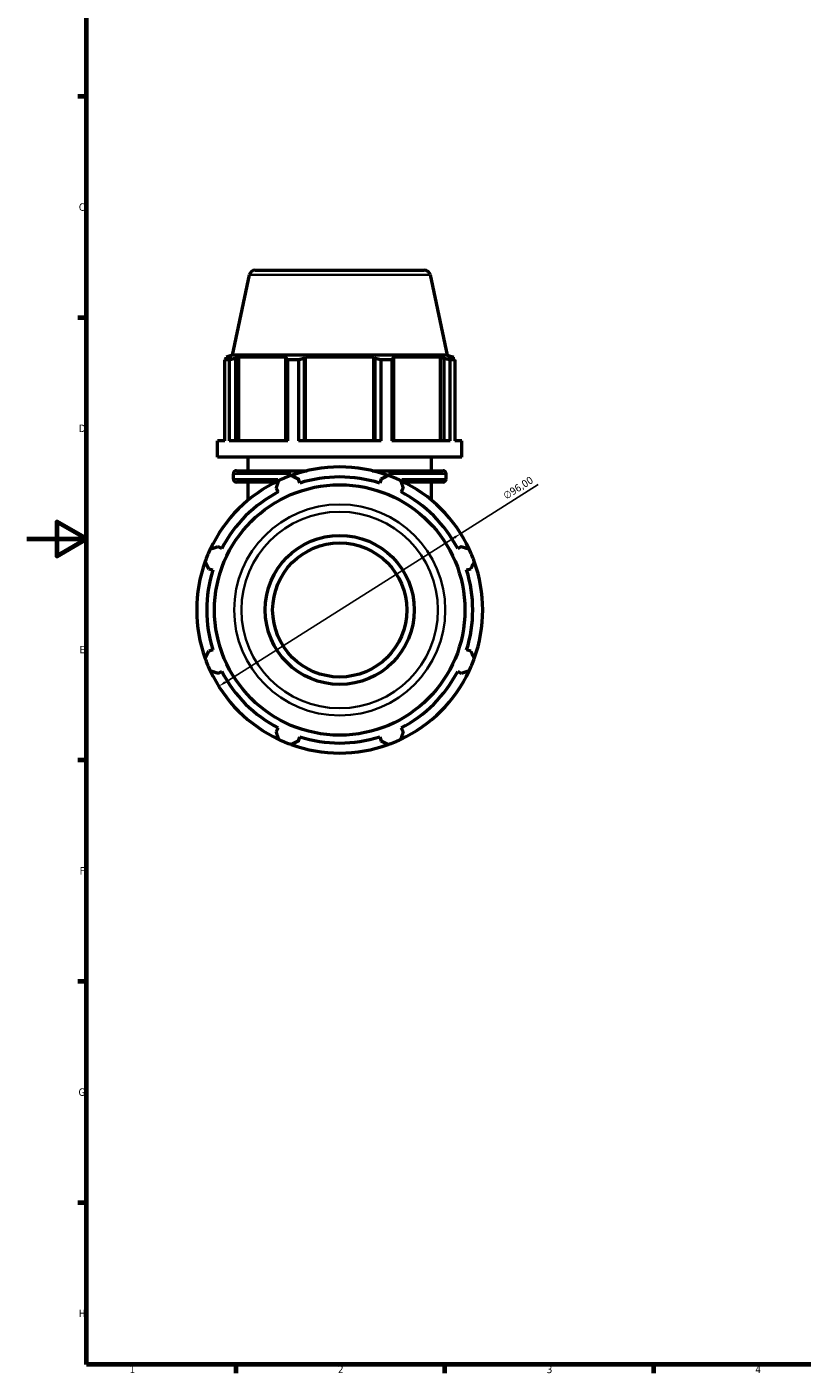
# Model space of a CAD drawing. Header units: millimetres. Extents: x 0 to 1023, y 0 to 938.
# Tile 1 of 8: x 0 to 260, y 17 to 469. Entities that reach past the tile are written whole.
import ezdxf

# ---------------------------------------------------------------- set-up
doc = ezdxf.new("R2010")
doc.units = ezdxf.units.MM
for name, color, linetype, lineweight in [('Border (ISO)', 7, 'Continuous', 70), ('Dimension (ISO)', 7, 'Continuous', 25), ('Visible (ISO)', 7, 'Continuous', 50), ('Visible Narrow (ISO)', 7, 'Continuous', 35)]:
    doc.layers.add(name, color=color, linetype=linetype, lineweight=lineweight)
doc.styles.add('Note Text (ISO)', font='tahoma.ttf')
doc.dimstyles.new('Default (ISO)', dxfattribs={"dimtxt": 2.5, "dimasz": 2.5, "dimexe": 3.175, "dimexo": 0, "dimgap": 0.762, "dimtad": 1, "dimrnd": 1e-08, "dimzin": 0, "dimtxsty": 'Note Text (ISO)', "dimcen": 0.09, "dimdle": 10, "dimclrd": 256, "dimclre": 256, "dimclrt": 232, "dimazin": 0, "dimtfac": 1.40208, "dimtmove": 0, "dimatfit": 3, "dimfxl": 1, "dimtolj": 1, "dimtzin": 0, "dimlwd": -1, "dimlwe": -1, "dimarcsym": 0})

# ---------------------------------------------------------------- blocks, each defined once
blk = doc.blocks.new('Borders Default Border')
at = {"layer": 'Border (ISO)'}
for p, q in [((20, 445.5), (17.1, 445.5)), ((20, 371.25), (17.1, 371.25)), ((20, 222.75), (17.1, 222.75)), ((20, 148.5), (17.1, 148.5)), ((20, 74.25), (17.1, 74.25)), ((70.08, 20), (70.08, 17.1)), ((140.17, 20), (140.17, 17.1)), ((210.25, 20), (210.25, 17.1))]:
    blk.add_line(p, q, dxfattribs=at)
at = {"layer": 'Border (ISO)', "flags": 128}
for points in [[(20, 20), (20, 574), (821, 574), (821, 20), (20, 20)], [(0, 297), (20, 297), (10, 302.77), (10, 291.23), (20, 297)]]:
    blk.add_lwpolyline(points, dxfattribs=at)
at = {"layer": 'Border (ISO)', "color": 232, "true_color": 0xca0064, "char_height": 2.5, "attachment_point": 7, "style": 'Note Text (ISO)'}
for s, insert in [('C', (17.43, 407.08)), ('D', (17.43, 332.88)), ('E', (17.64, 258.63)), ('F', (17.7, 184.38)), ('G', (17.31, 110.08)), ('H', (17.44, 35.88)), ('1', (34.48, 17.1)), ('2', (104.37, 17.1)), ('3', (174.43, 17.05)), ('4', (244.42, 17.1))]:
    blk.add_mtext(s, dxfattribs=dict(at, insert=insert))
blk = doc.blocks.new('*D16')
at = {"layer": 'Defpoints', "color": 0, "transparency": 16777216}
for p in [(145.55, 298.8), (64.37, 247.55)]:
    blk.add_point(p, dxfattribs=at)
at = {"layer": 'Dimension (ISO)', "transparency": 16777216}
for p, q in [((145.55, 298.8), (171.57, 315.23)), ((66.48, 248.89), (143.43, 297.47))]:
    blk.add_line(p, q, dxfattribs=at)
blk.add_arc((104.96, 273.18), 48, 28.4752, 109.792, dxfattribs=at)
for points in [[(143.21, 297.82), (143.66, 297.11), (145.55, 298.8)], [(66.26, 249.24), (66.71, 248.54), (64.37, 247.55)]]:
    blk.add_solid(points, dxfattribs=at)
at = {"layer": 'Dimension (ISO)', "color": 232, "true_color": 0xca0064, "transparency": 16777216, "insert": (159.51, 312.32), "char_height": 2.5, "attachment_point": 1, "rotation": 32.2651, "style": 'Note Text (ISO)'}
blk.add_mtext('\\A1;∅96,00', dxfattribs=at)

msp = doc.modelspace()

# ---------------------------------------------------------------- linework, layer by layer
at = {"layer": 'Visible (ISO)'}
for p, q in [((74.622, 385.593), (68.901, 358.677)), ((76.578, 387.177), (133.339, 387.177)), ((135.295, 385.593), (141.016, 358.677)), ((66.38, 329.944), (66.38, 357.072)), ((67.863, 357.072), (66.38, 357.072)), ((68.901, 358.677), (66.829, 358.004)), ((68.593, 358.004), (66.829, 358.004)), ((66.829, 357.304), (66.829, 358.004)), ((68.593, 358.004), (67.42, 357.604)), ((67.863, 357.072), (67.863, 329.944)), ((141.016, 358.677), (68.901, 358.677)), ((70.046, 357.604), (71.137, 358.004)), ((70.046, 329.944), (70.046, 357.604)), ((71.137, 329.944), (71.137, 358.004)), ((87.352, 358.004), (71.137, 358.004)), ((87.352, 358.004), (86.784, 357.604)), ((86.784, 357.604), (86.784, 329.944)), ((87.496, 329.944), (87.496, 357.072)), ((91.076, 357.072), (87.496, 357.072)), ((91.076, 357.072), (91.076, 329.944)), ((93.123, 357.604), (93.493, 358.004)), ((93.123, 329.944), (93.123, 357.604)), ((93.493, 329.944), (93.493, 358.004)), ((116.424, 358.004), (93.493, 358.004)), ((116.424, 329.944), (116.424, 358.004)), ((116.424, 358.004), (116.794, 357.604)), ((116.794, 357.604), (116.794, 329.944)), ((118.841, 329.944), (118.841, 357.072)), ((122.421, 357.072), (118.841, 357.072)), ((122.421, 357.072), (122.421, 329.944)), ((123.133, 357.604), (122.565, 358.004)), ((138.78, 358.004), (122.565, 358.004)), ((123.133, 329.944), (123.133, 357.604)), ((138.78, 329.944), (138.78, 358.004)), ((138.78, 358.004), (139.871, 357.604)), ((139.871, 357.604), (139.871, 329.944)), ((141.016, 358.677), (143.089, 358.004)), ((142.497, 357.604), (141.324, 358.004)), ((143.089, 358.004), (141.324, 358.004)), ((142.054, 329.944), (142.054, 357.072)), ((143.537, 357.072), (142.054, 357.072)), ((143.089, 357.304), (143.089, 358.004)), ((143.537, 357.072), (143.537, 329.944)), ((66.38, 329.944), (63.959, 329.944)), ((63.959, 324.477), (63.959, 329.944)), ((87.496, 329.944), (67.863, 329.944)), ((118.841, 329.944), (91.076, 329.944)), ((142.054, 329.944), (122.421, 329.944)), ((145.959, 329.944), (143.537, 329.944)), ((145.959, 324.477), (145.959, 329.944)), ((145.959, 324.477), (63.959, 324.477)), ((74.209, 319.917), (74.209, 324.477)), ((135.709, 319.917), (135.709, 324.477)), ((69.289, 317.117), (69.289, 318.917)), ((70.289, 319.917), (94.033, 319.917)), ((91.535, 315.751), (91.102, 317.125)), ((115.884, 319.917), (139.629, 319.917)), ((118.815, 317.125), (118.382, 315.751)), ((140.629, 317.117), (140.629, 318.917)), ((83.507, 316.117), (70.289, 316.117)), ((74.209, 310.034), (74.209, 316.117)), ((83.681, 314.051), (84.346, 312.774)), ((125.571, 312.774), (126.236, 314.051)), ((139.629, 316.117), (126.41, 316.117)), ((135.709, 310.034), (135.709, 316.117)), ((65.362, 293.79), (64.085, 294.455)), ((145.832, 294.455), (144.555, 293.79)), ((61.011, 287.034), (62.385, 286.601)), ((147.532, 286.601), (148.906, 287.034)), ((62.385, 259.754), (61.011, 259.321)), ((148.906, 259.321), (147.532, 259.754)), ((64.085, 251.9), (65.362, 252.565)), ((144.555, 252.565), (145.832, 251.9)), ((84.346, 233.581), (83.681, 232.304)), ((91.102, 229.23), (91.535, 230.603)), ((118.382, 230.603), (118.815, 229.23)), ((126.236, 232.304), (125.571, 233.581))]:
    msp.add_line(p, q, dxfattribs=at)
for radius in [42.023, 25, 22.5]:
    msp.add_circle((104.959, 273.177), radius, dxfattribs=at)
for centre, radius, start, end in [((76.578, 385.177), 2, 90, 168), ((133.339, 385.177), 2, 12, 90), ((104.959, 273.177), 48, 70.20802, 109.79198), ((104.959, 273.177), 48, 115.20802, 154.79198), ((70.289, 318.917), 1, 90, 180), ((70.289, 317.117), 1, 180, 270), ((104.959, 273.177), 48, 109.79198, 115.20802), ((104.959, 273.177), 44.64, 72.5, 107.5), ((104.959, 273.177), 48, 64.79198, 70.20802), ((104.959, 273.177), 48, 25.20802, 64.79198), ((139.629, 318.917), 1, 0, 90), ((139.629, 317.117), 1, 270, 0), ((104.959, 273.177), 44.64, 117.5, 152.5), ((104.959, 273.177), 44.64, 27.5, 62.5), ((104.959, 273.177), 48, 160.20802, 199.79198), ((104.959, 273.177), 48, 154.79198, 160.20802), ((104.959, 273.177), 48, 19.79198, 25.20802), ((104.959, 273.177), 48, 340.20802, 19.79198), ((104.959, 273.177), 44.64, 162.5, 197.5), ((104.959, 273.177), 44.64, 342.5, 17.5), ((104.959, 273.177), 48, 199.79198, 205.20802), ((104.959, 273.177), 48, 334.79198, 340.20802), ((104.959, 273.177), 48, 205.20802, 244.79198), ((104.959, 273.177), 44.64, 207.5, 242.5), ((104.959, 273.177), 48, 295.20802, 334.79198), ((104.959, 273.177), 44.64, 297.5, 332.5), ((104.959, 273.177), 44.64, 252.5, 287.5), ((104.959, 273.177), 48, 244.79198, 250.20802), ((104.959, 273.177), 48, 250.20802, 289.79198), ((104.959, 273.177), 48, 289.79198, 295.20802)]:
    msp.add_arc(centre, radius, start, end, dxfattribs=at)
for points, weights in [([(66.38, 357.072), (66.911, 357.349), (67.42, 357.604)], [1, 1.00135135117, 1.00188599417]), ([(70.046, 357.604), (68.977, 357.349), (67.863, 357.072)], [1.00188599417, 1.00135135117, 1]), ([(87.496, 357.072), (87.133, 357.349), (86.784, 357.604)], [1, 1.00135135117, 1.00188599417]), ([(93.123, 357.604), (92.12, 357.349), (91.076, 357.072)], [1.00188599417, 1.00135135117, 1]), ([(118.841, 357.072), (117.797, 357.349), (116.794, 357.604)], [1, 1.00135135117, 1.00188599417]), ([(123.133, 357.604), (122.784, 357.349), (122.421, 357.072)], [1.00188599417, 1.00135135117, 1]), ([(142.054, 357.072), (140.94, 357.349), (139.871, 357.604)], [1, 1.00135135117, 1.00188599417]), ([(142.497, 357.604), (143.006, 357.349), (143.537, 357.072)], [1.00188599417, 1.00135135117, 1]), ([(83.681, 314.051), (84.09, 315.302), (84.515, 316.606)], [1.00199001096, 1.00140333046, 1]), ([(88.705, 318.342), (89.928, 317.721), (91.102, 317.125)], [1, 1.00140333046, 1.00199001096]), ([(118.815, 317.125), (119.989, 317.721), (121.212, 318.342)], [1.00199001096, 1.00140333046, 1]), ([(125.402, 316.606), (125.827, 315.302), (126.236, 314.051)], [1, 1.00140333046, 1.00199001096]), ([(61.53, 293.621), (62.833, 294.046), (64.085, 294.455)], [1, 1.00140333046, 1.00199001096]), ([(145.832, 294.455), (147.084, 294.046), (148.387, 293.621)], [1.00199001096, 1.00140333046, 1]), ([(61.011, 287.034), (60.415, 288.208), (59.794, 289.43)], [1.00199001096, 1.00140333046, 1]), ([(150.123, 289.43), (149.502, 288.208), (148.906, 287.034)], [1, 1.00140333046, 1.00199001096]), ([(59.794, 256.924), (60.415, 258.147), (61.011, 259.321)], [1, 1.00140333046, 1.00199001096]), ([(148.906, 259.321), (149.502, 258.147), (150.123, 256.924)], [1.00199001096, 1.00140333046, 1]), ([(64.085, 251.9), (62.833, 252.308), (61.53, 252.734)], [1.00199001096, 1.00140333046, 1]), ([(148.387, 252.734), (147.084, 252.308), (145.832, 251.9)], [1, 1.00140333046, 1.00199001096]), ([(84.515, 229.749), (84.09, 231.052), (83.681, 232.304)], [1, 1.00140333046, 1.00199001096]), ([(126.236, 232.304), (125.827, 231.052), (125.402, 229.749)], [1.00199001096, 1.00140333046, 1]), ([(91.102, 229.23), (89.928, 228.634), (88.705, 228.013)], [1.00199001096, 1.00140333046, 1]), ([(121.212, 228.013), (119.989, 228.634), (118.815, 229.23)], [1, 1.00140333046, 1.00199001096])]:
    msp.add_rational_spline(points, weights, degree=2, dxfattribs=at)
at = {"layer": 'Visible Narrow (ISO)'}
for p, q in [((134.922, 385.593), (74.995, 385.593)), ((69.333, 317.117), (84.166, 317.117)), ((88.555, 318.917), (69.348, 318.917)), ((140.57, 318.917), (121.362, 318.917)), ((125.751, 317.117), (140.584, 317.117))]:
    msp.add_line(p, q, dxfattribs=at)
for radius in [35.421, 32.976]:
    msp.add_circle((104.959, 273.177), radius, dxfattribs=at)

# ---------------------------------------------------------------- block references
msp.add_blockref('Borders Default Border', (0, 0))

# ---------------------------------------------------------------- dimensions: what is measured, and where the dimension line sits
at = {"layer": 'Dimension (ISO)'}
dim = msp.add_diameter_dim_2p(p1=(64.37, 247.553), p2=(145.547, 298.802), dimstyle='Default (ISO)', override={"dimdec": 2, "dimlfac": 1, "dimtp": 0, "dimtm": 0, "dimtdec": 2, "dimatfit": 2}, dxfattribs=at)
dim.commit()
dim.dimension.update_dxf_attribs({"geometry": '*D16', "text_midpoint": (166.278, 311.89), "dimtype": 163})

doc.saveas('drawing.dxf')
